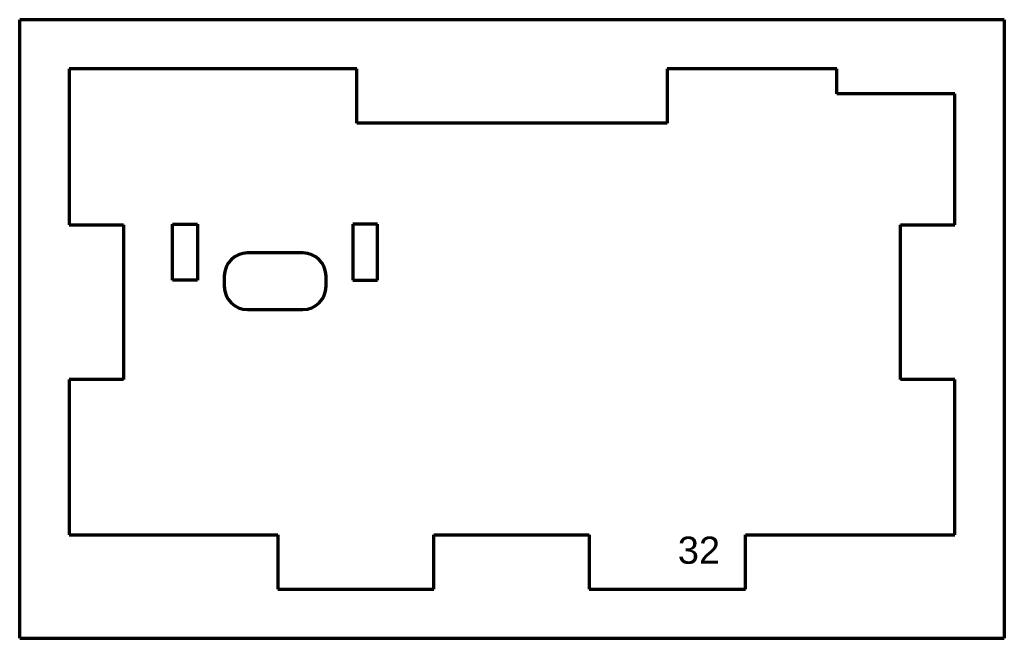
# Model space of a CAD drawing. Header units: millimetres. Extents: x 65 to 192, y 67 to 147.
import ezdxf

# ---------------------------------------------------------------- set-up
doc = ezdxf.new("R2010")
doc.units = ezdxf.units.MM
doc.layers.add('1', color=7, linetype='Continuous', true_color=0xffffff)
doc.styles.add('Arial', font='Arial')

msp = doc.modelspace()

# ---------------------------------------------------------------- linework, layer by layer
at = {"layer": '1', "color": 8, "linetype": 'Continuous', "lineweight": 70}
for p, q in [((65.259164, 66.880305), (65.259164, 146.580305)), ((192.059164, 146.580305), (65.259164, 146.580305)), ((192.059164, 146.580305), (192.059164, 66.880305)), ((65.259164, 66.880305), (192.059164, 66.880305))]:
    msp.add_line(p, q, dxfattribs=at)
at = {"layer": '1', "color": 175, "linetype": 'Continuous', "lineweight": 70}
for p, q in [((108.659164, 140.230305), (71.609164, 140.230305)), ((71.609164, 140.230305), (71.609164, 120.130305)), ((108.659164, 133.230305), (108.659164, 140.230305)), ((170.509164, 140.230305), (148.659164, 140.230305)), ((148.659164, 140.230305), (148.659164, 133.230305)), ((170.509164, 137.030305), (170.509164, 140.230305)), ((185.709164, 137.030305), (170.509164, 137.030305)), ((185.709164, 120.130305), (185.709164, 137.030305)), ((148.659164, 133.230305), (108.659164, 133.230305)), ((71.609164, 120.130305), (78.609164, 120.130305)), ((78.609164, 120.130305), (78.609164, 100.230305)), ((84.959164, 113.030305), (84.959164, 120.230305)), ((84.959164, 120.230305), (88.159164, 120.230305)), ((88.159164, 120.230305), (88.159164, 113.030305)), ((108.159164, 120.230305), (108.159164, 113.030305)), ((111.359164, 120.230305), (108.159164, 120.230305)), ((111.359164, 113.030305), (111.359164, 120.230305)), ((178.709164, 100.230305), (178.709164, 120.130305)), ((178.709164, 120.130305), (185.709164, 120.130305)), ((101.709164, 116.530305), (94.609164, 116.530305)), ((88.159164, 113.030305), (84.959164, 113.030305)), ((91.609164, 113.530305), (91.609164, 112.230305)), ((104.709164, 112.230305), (104.709164, 113.530305)), ((108.159164, 113.030305), (111.359164, 113.030305)), ((94.609164, 109.230305), (101.709164, 109.230305)), ((71.609164, 100.230305), (71.609164, 80.230305)), ((78.609164, 100.230305), (71.609164, 100.230305)), ((185.709164, 100.230305), (178.709164, 100.230305)), ((185.709164, 80.230305), (185.709164, 100.230305)), ((71.609164, 80.230305), (98.509164, 80.230305)), ((98.509164, 80.230305), (98.509164, 73.230305)), ((118.609164, 73.230305), (118.609164, 80.230305)), ((118.609164, 80.230305), (138.609164, 80.230305)), ((138.609164, 80.230305), (138.609164, 73.230305)), ((158.709164, 73.230305), (158.709164, 80.230305)), ((158.709164, 80.230305), (185.709164, 80.230305)), ((98.509164, 73.230305), (118.609164, 73.230305)), ((138.609164, 73.230305), (158.709164, 73.230305))]:
    msp.add_line(p, q, dxfattribs=at)
for centre, start, end in [((94.609164, 113.530305), 90, 180), ((101.709164, 113.530305), 0, 90), ((94.609164, 112.230305), 180, 270), ((101.709164, 112.230305), 270, 0)]:
    msp.add_arc(centre, 3, start, end, dxfattribs=at)

# ---------------------------------------------------------------- texts
at = {"layer": '1', "color": 18, "linetype": 'Continuous', "lineweight": 13, "insert": (150.014457, 70.323426), "char_height": 3.5, "attachment_point": 7, "line_spacing_factor": 1.047437, "style": 'Arial'}
msp.add_mtext('\\fArial|b0|i0;\\W1.0000;32\\P ', dxfattribs=at)

doc.saveas('drawing.dxf')
